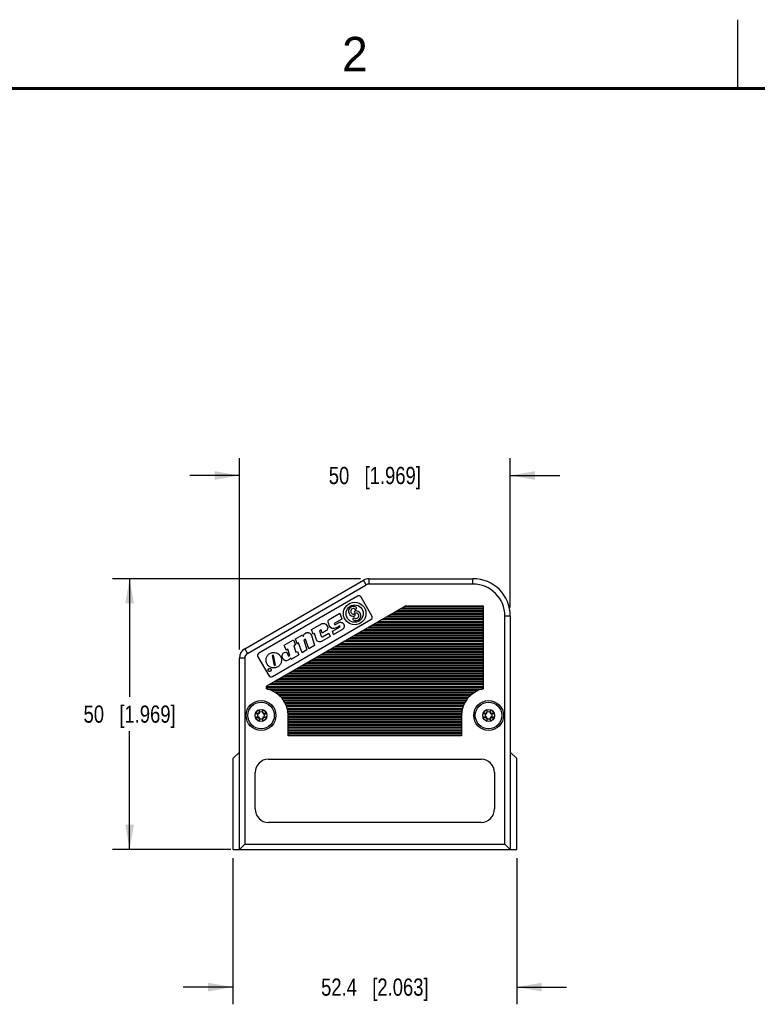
# Model space of a CAD drawing. Header units: inches. Extents: x 0 to 22, y 0 to 17.
# Tile 28 of 33: x 11.3 to 16.6, y 9.8 to 17. Entities that reach past the tile are written whole.
import ezdxf

# ---------------------------------------------------------------- set-up
doc = ezdxf.new("R2010")
doc.units = ezdxf.units.IN
doc.header["$LTSCALE"] = 1.21
doc.header["$MEASUREMENT"] = 0
doc.layers.get('0').update_dxf_attribs({"linetype": 'CONTINUOUS'})
doc.layers.add('DIMENSIONS', color=7, linetype='CONTINUOUS')
doc.styles.get("Standard").update_dxf_attribs({"font": 'txt', "width": 0.8})
doc.styles.add('TEXTSTYLE_2', font='txt')
doc.dimstyles.new('DIMSTYLE_1', dxfattribs={"dimtxt": 0.125, "dimasz": 0.18, "dimexe": 0.125, "dimexo": 0.0625, "dimgap": 0.0625, "dimtad": 0, "dimtih": 1, "dimtoh": 1, "dimdsep": 46, "dimtxsty": 'STANDARD', "dimblk": '_FILLED', "dimblk1": '_FILLED', "dimblk2": '_FILLED', "dimcen": 0.09, "dimadec": 0, "dimazin": 0, "dimtp": 0.001, "dimtm": 0.001, "dimtfac": 1, "dimtofl": 0, "dimtmove": 0, "dimatfit": 3, "dimldrblk": '_FILLED', "dimfxl": 1, "dimtolj": 1, "dimarcsym": 0})

# ---------------------------------------------------------------- blocks, each defined once
blk = doc.blocks.new('_FILLED')
at = {"color": 0, "linetype": 'BYBLOCK'}
blk.add_solid([(0, 0), (-1, 0.174), (-1, -0.174)], dxfattribs=at)
blk = doc.blocks.new('*D0')
at = {"layer": 'DIMENSIONS', "color": 2, "linetype": 'CONTINUOUS'}
for p, q in [((13.7575, 12.937), (11.9561, 12.937)), ((12.0811, 12.937), (12.0811, 12.0778)), ((12.0811, 10.9685), (12.0811, 11.8278)), ((12.8158, 10.9685), (11.9561, 10.9685))]:
    blk.add_line(p, q, dxfattribs=at)
at = {"layer": 'DIMENSIONS', "color": 2, "linetype": 'CONTINUOUS', "xscale": 0.18, "yscale": 0.18, "zscale": 0.18}
for p, rotation in [((12.0811, 12.937), 90), ((12.0811, 10.9685), 270)]:
    blk.add_blockref('_FILLED', p, dxfattribs=dict(at, rotation=rotation))
at = {"layer": 'DIMENSIONS', "color": 2, "linetype": 'CONTINUOUS', "insert": (12.0811, 12.0153), "char_height": 0.125, "width": 1.025, "attachment_point": 2, "line_spacing_factor": 0.9}
blk.add_mtext('50{\\Ftxt.shx;\\W1.000000;\\H0.125000; }[1.969]', dxfattribs=at)
blk = doc.blocks.new('*D1')
at = {"layer": 'DIMENSIONS', "color": 2, "linetype": 'CONTINUOUS'}
for p, q in [((12.8311, 10.906), (12.8311, 9.8435)), ((14.8941, 10.906), (14.8941, 9.8435)), ((12.8311, 9.9685), (12.4711, 9.9685)), ((14.8941, 9.9685), (15.2541, 9.9685))]:
    blk.add_line(p, q, dxfattribs=at)
at = {"layer": 'DIMENSIONS', "color": 2, "linetype": 'CONTINUOUS', "xscale": 0.18, "yscale": 0.18, "zscale": 0.18}
blk.add_blockref('_FILLED', (12.8311, 9.9685), dxfattribs=at)
at = {"layer": 'DIMENSIONS', "color": 2, "linetype": 'CONTINUOUS', "xscale": 0.18, "yscale": 0.18, "zscale": 0.18, "rotation": 180}
blk.add_blockref('_FILLED', (14.8941, 9.9685), dxfattribs=at)
at = {"layer": 'DIMENSIONS', "color": 2, "linetype": 'CONTINUOUS', "insert": (13.8626, 10.031), "char_height": 0.125, "width": 1.225, "attachment_point": 2, "line_spacing_factor": 0.9}
blk.add_mtext('52.4{\\Ftxt.shx;\\W1.000000;\\H0.125000; }[2.063]', dxfattribs=at)
blk = doc.blocks.new('*D3')
at = {"layer": 'DIMENSIONS', "color": 2, "linetype": 'CONTINUOUS'}
for p, q in [((12.8783, 12.4226), (12.8783, 13.812)), ((14.8468, 12.7279), (14.8468, 13.812)), ((12.8783, 13.687), (12.5183, 13.687)), ((14.8468, 13.687), (15.2068, 13.687))]:
    blk.add_line(p, q, dxfattribs=at)
at = {"layer": 'DIMENSIONS', "color": 2, "linetype": 'CONTINUOUS', "xscale": 0.18, "yscale": 0.18, "zscale": 0.18}
blk.add_blockref('_FILLED', (12.8783, 13.687), dxfattribs=at)
at = {"layer": 'DIMENSIONS', "color": 2, "linetype": 'CONTINUOUS', "xscale": 0.18, "yscale": 0.18, "zscale": 0.18, "rotation": 180}
blk.add_blockref('_FILLED', (14.8468, 13.687), dxfattribs=at)
at = {"layer": 'DIMENSIONS', "color": 2, "linetype": 'CONTINUOUS', "insert": (13.8626, 13.7495), "char_height": 0.125, "width": 1.025, "attachment_point": 2, "line_spacing_factor": 0.9}
blk.add_mtext('50{\\Ftxt.shx;\\W1.000000;\\H0.125000; }[1.969]', dxfattribs=at)

msp = doc.modelspace()

# ---------------------------------------------------------------- linework, layer by layer
at = {"color": 2, "linetype": 'CONTINUOUS'}
msp.add_line((16.5, 16.5), (16.5, 17), dxfattribs=at)
at = {"color": 7, "linetype": 'CONTINUOUS'}
for p, q in [((12.9177, 12.4283), (13.7806, 12.9265)), ((12.9374, 12.3942), (13.8003, 12.8924)), ((13.8003, 12.8924), (13.7806, 12.9265)), ((13.82, 12.937), (13.82, 12.8977)), ((13.82, 12.937), (14.5752, 12.937)), ((14.5752, 12.8977), (13.82, 12.8977)), ((14.5752, 12.8977), (14.5752, 12.937)), ((13.736, 12.8098), (13.02, 12.3964)), ((14.0879, 12.7402), (13.0752, 12.1555)), ((13.8416, 12.6662), (13.7629, 12.8026)), ((14.0879, 12.7402), (14.65, 12.7402)), ((14.65, 12.7402), (14.65, 12.1358)), ((13.5429, 12.6478), (13.6087, 12.6857)), ((13.6087, 12.6857), (13.623, 12.6423)), ((14.65, 12.6762), (13.977, 12.6762)), ((13.9942, 12.6861), (14.65, 12.6861)), ((14.65, 12.6958), (14.0111, 12.6958)), ((14.0283, 12.7058), (14.65, 12.7058)), ((14.65, 12.7155), (14.0452, 12.7155)), ((14.0624, 12.7254), (14.65, 12.7254)), ((14.65, 12.7352), (14.0793, 12.7352)), ((13.1184, 12.2259), (13.8344, 12.6393)), ((13.403, 12.5669), (13.4796, 12.6111)), ((13.623, 12.6423), (13.568, 12.6103)), ((13.568, 12.6103), (13.5709, 12.6016)), ((13.5709, 12.6016), (13.5975, 12.617)), ((14.65, 12.5974), (13.8406, 12.5974)), ((13.8578, 12.6073), (14.65, 12.6073)), ((14.65, 12.6171), (13.8747, 12.6171)), ((13.8919, 12.627), (14.65, 12.627)), ((14.65, 12.6368), (13.9088, 12.6368)), ((13.926, 12.6467), (14.65, 12.6467)), ((14.65, 12.6565), (13.9429, 12.6565)), ((13.9601, 12.6664), (14.65, 12.6664)), ((14.8468, 12.6654), (14.8075, 12.6654)), ((14.8075, 11.0079), (14.8075, 12.6654)), ((14.8468, 12.6654), (14.8468, 10.9685)), ((13.2871, 12.5), (13.3368, 12.5287)), ((13.3368, 12.5287), (13.341, 12.518)), ((13.4016, 12.5263), (13.4252, 12.4515)), ((13.4141, 12.5327), (13.403, 12.5669)), ((13.4237, 12.538), (13.4141, 12.5327)), ((13.4377, 12.4929), (13.4237, 12.538)), ((13.4717, 12.5655), (13.4609, 12.5592)), ((13.4609, 12.5592), (13.4736, 12.5197)), ((13.4794, 12.5411), (13.4717, 12.5655)), ((13.5109, 12.5593), (13.4794, 12.5411)), ((13.4829, 12.5154), (13.5289, 12.5419)), ((13.5289, 12.5419), (13.5373, 12.5162)), ((13.5539, 12.5557), (13.6101, 12.5881)), ((13.5621, 12.5306), (13.5539, 12.5557)), ((13.5621, 12.5306), (13.626, 12.5675)), ((13.608, 12.5954), (13.5815, 12.5801)), ((13.6101, 12.5881), (13.608, 12.5954)), ((13.7214, 12.5286), (14.65, 12.5286)), ((14.65, 12.5384), (13.7383, 12.5384)), ((13.7555, 12.5483), (14.65, 12.5483)), ((14.65, 12.5581), (13.7724, 12.5581)), ((13.7896, 12.568), (14.65, 12.568)), ((14.65, 12.5777), (13.8065, 12.5777)), ((13.8237, 12.5876), (14.65, 12.5876)), ((13.2049, 12.4535), (13.2728, 12.4927)), ((13.2181, 12.4181), (13.2049, 12.4535)), ((13.2728, 12.4927), (13.2855, 12.4572)), ((13.2855, 12.4572), (13.2732, 12.4502)), ((13.2991, 12.4644), (13.2871, 12.5)), ((13.3093, 12.4703), (13.2991, 12.4644)), ((13.334, 12.3988), (13.3093, 12.4703)), ((13.341, 12.518), (13.3436, 12.5195)), ((13.3579, 12.4984), (13.3461, 12.4915)), ((13.3461, 12.4915), (13.3698, 12.4195)), ((13.382, 12.4266), (13.3579, 12.4984)), ((13.5373, 12.5162), (13.4744, 12.4799)), ((14.65, 12.4596), (13.602, 12.4596)), ((13.6191, 12.4695), (14.65, 12.4695)), ((14.65, 12.4793), (13.636, 12.4793)), ((13.6532, 12.4892), (14.65, 12.4892)), ((14.65, 12.499), (13.6701, 12.499)), ((13.6873, 12.5089), (14.65, 12.5089)), ((14.65, 12.5187), (13.7042, 12.5187)), ((12.9177, 12.4283), (12.9374, 12.3942)), ((13.1264, 12.3809), (13.1171, 12.3791)), ((13.1417, 12.309), (13.1264, 12.3809)), ((13.2304, 12.4252), (13.2181, 12.4181)), ((13.2239, 12.4032), (13.235, 12.373)), ((13.246, 12.3794), (13.2304, 12.4252)), ((13.2549, 12.3532), (13.3094, 12.3847)), ((13.2732, 12.4502), (13.2896, 12.4025)), ((13.2896, 12.4025), (13.3009, 12.409)), ((13.3009, 12.409), (13.3094, 12.3847)), ((13.3698, 12.4195), (13.334, 12.3988)), ((13.4252, 12.4515), (13.382, 12.4266)), ((14.65, 12.3809), (13.4656, 12.3809)), ((13.4827, 12.3908), (14.65, 12.3908)), ((14.65, 12.4006), (13.4997, 12.4006)), ((13.5168, 12.4105), (14.65, 12.4105)), ((14.65, 12.4203), (13.5338, 12.4203)), ((13.5509, 12.4302), (14.65, 12.4302)), ((14.65, 12.4399), (13.5679, 12.4399)), ((13.585, 12.4498), (14.65, 12.4498)), ((12.8783, 10.9685), (12.8783, 12.3601)), ((12.9177, 12.3601), (12.8783, 12.3601)), ((12.9177, 12.3601), (12.9177, 11.0079)), ((13.0128, 12.3695), (13.0915, 12.2331)), ((13.1171, 12.3791), (13.1325, 12.3071)), ((13.235, 12.373), (13.246, 12.3794)), ((13.252, 12.3617), (13.2437, 12.352)), ((13.2549, 12.3532), (13.252, 12.3617)), ((13.3463, 12.3121), (14.65, 12.3121)), ((14.65, 12.3218), (13.3633, 12.3218)), ((13.3804, 12.3317), (14.65, 12.3317)), ((14.65, 12.3415), (13.3974, 12.3415)), ((13.4145, 12.3514), (14.65, 12.3514)), ((14.65, 12.3612), (13.4315, 12.3612)), ((13.4486, 12.3711), (14.65, 12.3711)), ((13.1325, 12.3071), (13.1417, 12.309)), ((14.65, 12.2431), (13.2269, 12.2431)), ((13.2441, 12.253), (14.65, 12.253)), ((14.65, 12.2628), (13.261, 12.2628)), ((13.2782, 12.2727), (14.65, 12.2727)), ((14.65, 12.2825), (13.2951, 12.2825)), ((13.3123, 12.2924), (14.65, 12.2924)), ((14.65, 12.3021), (13.3292, 12.3021)), ((13.1077, 12.1743), (14.65, 12.1743)), ((14.65, 12.184), (13.1246, 12.184)), ((13.1418, 12.1939), (14.65, 12.1939)), ((14.65, 12.2037), (13.1587, 12.2037)), ((13.1759, 12.2136), (14.65, 12.2136)), ((14.65, 12.2234), (13.1928, 12.2234)), ((13.21, 12.2333), (14.65, 12.2333)), ((13.0752, 12.1358), (13.0752, 12.1555)), ((13.0752, 12.1546), (14.65, 12.1546)), ((14.65, 12.1447), (13.0752, 12.1447)), ((13.0794, 12.1349), (14.6457, 12.1349)), ((14.65, 12.1644), (13.0905, 12.1644)), ((14.6145, 12.125), (13.1107, 12.125)), ((13.131, 12.1152), (14.5941, 12.1152)), ((14.5781, 12.1053), (13.1471, 12.1053)), ((13.1602, 12.0955), (14.565, 12.0955)), ((14.5537, 12.0856), (13.1714, 12.0856)), ((13.181, 12.0758), (14.5441, 12.0758)), ((14.5357, 12.0659), (13.1895, 12.0659)), ((13.1968, 12.0561), (14.5283, 12.0561)), ((14.5218, 12.0462), (13.2034, 12.0462)), ((13.209, 12.0365), (14.5161, 12.0365)), ((14.5111, 12.0266), (13.214, 12.0266)), ((13.0113, 11.9567), (12.9953, 11.9564)), ((12.9953, 11.9564), (13.0122, 11.9524)), ((13.0187, 11.96), (13.0113, 11.9567)), ((13.0122, 11.9524), (13.0113, 11.9567)), ((13.0122, 11.9524), (13.0125, 11.9525)), ((13.0125, 11.9525), (13.0223, 11.9564)), ((13.022, 11.9675), (13.0187, 11.96)), ((13.0223, 11.9564), (13.0187, 11.96)), ((13.0223, 11.9835), (13.022, 11.9675)), ((13.0263, 11.9665), (13.022, 11.9675)), ((13.0223, 11.9564), (13.0262, 11.9662)), ((13.0262, 11.9662), (13.0263, 11.9665)), ((13.0493, 11.9835), (13.0453, 11.9665)), ((13.0453, 11.9665), (13.0496, 11.9675)), ((13.0453, 11.9665), (13.0454, 11.9662)), ((13.0454, 11.9662), (13.0493, 11.9564)), ((13.0496, 11.9675), (13.0493, 11.9835)), ((13.0493, 11.9564), (13.0529, 11.96)), ((13.0493, 11.9564), (13.0591, 11.9525)), ((13.0529, 11.96), (13.0496, 11.9675)), ((13.0603, 11.9567), (13.0529, 11.96)), ((13.0591, 11.9525), (13.0594, 11.9524)), ((13.0594, 11.9524), (13.0603, 11.9567)), ((13.0764, 11.9564), (13.0603, 11.9567)), ((13.2183, 12.0168), (14.5069, 12.0168)), ((14.5032, 12.0069), (13.222, 12.0069)), ((13.2251, 11.9971), (14.5001, 11.9971)), ((14.4975, 11.9872), (13.2276, 11.9872)), ((13.2296, 11.9774), (14.4955, 11.9774)), ((14.494, 11.9675), (13.2311, 11.9675)), ((13.2321, 11.9577), (14.4931, 11.9577)), ((14.6648, 11.9567), (14.6488, 11.9564)), ((14.6488, 11.9564), (14.6658, 11.9524)), ((14.6723, 11.96), (14.6648, 11.9567)), ((14.6658, 11.9524), (14.6648, 11.9567)), ((14.6658, 11.9524), (14.6661, 11.9525)), ((14.6661, 11.9525), (14.6758, 11.9564)), ((14.6756, 11.9675), (14.6723, 11.96)), ((14.6758, 11.9564), (14.6723, 11.96)), ((14.6759, 11.9835), (14.6756, 11.9675)), ((14.6798, 11.9665), (14.6756, 11.9675)), ((14.6758, 11.9564), (14.6798, 11.9662)), ((14.6798, 11.9662), (14.6798, 11.9665)), ((14.7028, 11.9835), (14.6989, 11.9665)), ((14.6989, 11.9665), (14.7031, 11.9675)), ((14.6989, 11.9665), (14.6989, 11.9662)), ((14.6989, 11.9662), (14.7028, 11.9564)), ((14.7031, 11.9675), (14.7028, 11.9835)), ((14.7028, 11.9564), (14.7064, 11.96)), ((14.7028, 11.9564), (14.7126, 11.9525)), ((14.7064, 11.96), (14.7031, 11.9675)), ((14.7139, 11.9567), (14.7064, 11.96)), ((14.7126, 11.9525), (14.7129, 11.9524)), ((14.7129, 11.9524), (14.7139, 11.9567)), ((14.7299, 11.9564), (14.7139, 11.9567)), ((12.9953, 11.9295), (13.0113, 11.9292)), ((13.0122, 11.9334), (13.0113, 11.9292)), ((13.0113, 11.9292), (13.0187, 11.9259)), ((13.0125, 11.9333), (13.0122, 11.9334)), ((13.0223, 11.9294), (13.0125, 11.9333)), ((13.0223, 11.9294), (13.0187, 11.9259)), ((13.0187, 11.9259), (13.022, 11.9184)), ((13.0263, 11.9193), (13.022, 11.9184)), ((13.022, 11.9184), (13.0223, 11.9024)), ((13.0262, 11.9196), (13.0223, 11.9294)), ((13.0223, 11.9024), (13.0263, 11.9193)), ((13.0263, 11.9193), (13.0262, 11.9196)), ((13.0454, 11.9196), (13.0453, 11.9193)), ((13.0453, 11.9193), (13.0496, 11.9184)), ((13.0493, 11.9294), (13.0454, 11.9196)), ((13.0591, 11.9333), (13.0493, 11.9294)), ((13.0493, 11.9294), (13.0529, 11.9259)), ((13.0493, 11.9024), (13.0496, 11.9184)), ((13.0496, 11.9184), (13.0529, 11.9259)), ((13.0529, 11.9259), (13.0603, 11.9292)), ((13.0594, 11.9334), (13.0591, 11.9333)), ((13.0594, 11.9334), (13.0603, 11.9292)), ((13.0764, 11.9295), (13.0594, 11.9334)), ((13.0603, 11.9292), (13.0764, 11.9295)), ((14.4926, 11.9478), (13.2326, 11.9478)), ((13.2327, 11.7953), (13.2327, 11.9429)), ((13.2327, 11.938), (14.4925, 11.938)), ((14.4925, 11.9281), (13.2327, 11.9281)), ((13.2327, 11.9184), (14.4925, 11.9184)), ((14.4925, 11.9084), (13.2327, 11.9084)), ((13.2327, 11.8987), (14.4925, 11.8987)), ((14.4925, 11.8888), (13.2327, 11.8888)), ((14.4925, 11.9429), (14.4925, 11.7953)), ((14.6488, 11.9295), (14.6648, 11.9292)), ((14.6658, 11.9334), (14.6648, 11.9292)), ((14.6648, 11.9292), (14.6723, 11.9259)), ((14.6661, 11.9333), (14.6658, 11.9334)), ((14.6758, 11.9294), (14.6661, 11.9333)), ((14.6758, 11.9294), (14.6723, 11.9259)), ((14.6723, 11.9259), (14.6756, 11.9184)), ((14.6798, 11.9193), (14.6756, 11.9184)), ((14.6756, 11.9184), (14.6759, 11.9024)), ((14.6798, 11.9196), (14.6758, 11.9294)), ((14.6759, 11.9024), (14.6798, 11.9193)), ((14.6798, 11.9193), (14.6798, 11.9196)), ((14.7028, 11.9294), (14.6989, 11.9196)), ((14.6989, 11.9196), (14.6989, 11.9193)), ((14.6989, 11.9193), (14.7031, 11.9184)), ((14.7126, 11.9333), (14.7028, 11.9294)), ((14.7028, 11.9294), (14.7064, 11.9259)), ((14.7028, 11.9024), (14.7031, 11.9184)), ((14.7031, 11.9184), (14.7064, 11.9259)), ((14.7064, 11.9259), (14.7139, 11.9292)), ((14.7129, 11.9334), (14.7126, 11.9333)), ((14.7129, 11.9334), (14.7139, 11.9292)), ((14.7299, 11.9295), (14.7129, 11.9334)), ((14.7139, 11.9292), (14.7299, 11.9295)), ((13.2327, 11.879), (14.4925, 11.879)), ((14.4925, 11.8691), (13.2327, 11.8691)), ((13.2327, 11.8593), (14.4925, 11.8593)), ((14.4925, 11.8494), (13.2327, 11.8494)), ((13.2327, 11.8396), (14.4925, 11.8396)), ((14.4925, 11.8297), (13.2327, 11.8297)), ((13.2327, 11.8199), (14.4925, 11.8199)), ((14.4925, 11.81), (13.2327, 11.81)), ((13.2327, 11.8002), (14.4925, 11.8002)), ((14.4925, 11.7953), (13.2327, 11.7953)), ((12.8311, 11.6299), (12.8783, 11.6772)), ((14.8941, 11.6299), (14.8468, 11.6772)), ((12.8311, 11.6299), (12.8311, 10.9685)), ((13.0909, 11.626), (14.6342, 11.626)), ((14.8941, 10.9685), (14.8941, 11.6299)), ((12.9925, 11.2638), (12.9925, 11.5276)), ((14.7327, 11.5276), (14.7327, 11.2638)), ((14.6342, 11.1654), (13.0909, 11.1654)), ((12.8311, 10.9685), (14.8941, 10.9685)), ((12.8783, 10.9685), (12.9177, 11.0079)), ((12.9177, 11.0079), (14.8075, 11.0079)), ((14.8468, 10.9685), (14.8075, 11.0079))]:
    msp.add_line(p, q, dxfattribs=at)
at = {"color": 7, "linetype": 'CONTINUOUS', "const_width": 0.02}
msp.add_lwpolyline([(21.5, 16.5), (0.5, 16.5)], dxfattribs=at)
at = {"color": 7, "linetype": 'CONTINUOUS'}
for centre, radius in [((13.7163, 12.6837), 0.0819), ((13.7163, 12.6837), 0.0628), ((13.0358, 11.9429), 0.1083), ((13.0358, 11.9429), 0.0965), ((14.6893, 11.9429), 0.1083), ((14.6893, 11.9429), 0.0965), ((13.0358, 11.9429), 0.0432), ((14.6893, 11.9429), 0.0432)]:
    msp.add_circle(centre, radius, dxfattribs=at)
for centre, radius, start, end in [((13.82, 12.8583), 0.0787, 90, 120), ((13.82, 12.8583), 0.0394, 89.99992, 120.00008), ((14.5752, 12.6654), 0.2717, 0, 90), ((14.5752, 12.6654), 0.2323, 0.00001, 89.99999), ((13.7458, 12.7927), 0.0197, 30, 120), ((13.707, 12.6998), 0.0355, 56.74368, 280.75498), ((13.707, 12.6998), 0.0201, 56.74368, 280.75498), ((13.7256, 12.6676), 0.0355, 236.74368, 100.75498), ((13.7122, 12.6725), 0.0077, 280.75498, 100.75498), ((13.7204, 12.695), 0.0077, 100.75498, 280.75498), ((13.7256, 12.6676), 0.0201, 236.74368, 100.75498), ((13.7223, 12.7231), 0.0077, 236.74368, 56.74368), ((13.7103, 12.6443), 0.0077, 56.74368, 236.74368), ((13.8246, 12.6563), 0.0197, 300, 30), ((12.9571, 12.3601), 0.0787, 120, 180), ((12.9571, 12.3601), 0.0394, 120.00002, 179.99998), ((13.0298, 12.3793), 0.0197, 120, 210), ((13.2207, 12.3744), 0.0321, 210.3646, 298.61416), ((13.2085, 12.3907), 0.0523, 301.78021, 312.31035), ((13.1086, 12.243), 0.0197, 210, 300), ((13.0358, 11.9429), 0.1969, 0, 78.46304), ((14.6893, 11.9429), 0.1969, 101.53696, 180), ((13.0358, 11.9429), 0.0427, 108.38647, 161.61353), ((13.0358, 11.9429), 0.0252, 157.62596, 202.37404), ((5.352, 10.1818), 7.8791, 13.09201, 13.2186), ((13.0358, 11.9429), 0.0252, 67.62596, 112.37404), ((13.0358, 11.9429), 0.0427, 18.38647, 71.61353), ((13.0358, 11.9429), 0.0252, 337.62596, 22.37404), ((11.2747, 19.6268), 7.8791, 283.09201, 283.2186), ((14.6893, 11.9429), 0.0427, 108.38647, 161.61353), ((14.6893, 11.9429), 0.0252, 157.62596, 202.37404), ((7.0055, 10.1818), 7.8791, 13.09201, 13.2186), ((14.6893, 11.9429), 0.0252, 67.62596, 112.37404), ((14.6893, 11.9429), 0.0427, 18.38647, 71.61353), ((14.6893, 11.9429), 0.0252, 337.62596, 22.37404), ((12.9282, 19.6268), 7.8791, 283.09201, 283.2186), ((14.797, 4.2591), 7.8791, 103.09201, 103.2186), ((13.0358, 11.9429), 0.0427, 198.38647, 251.61353), ((13.0358, 11.9429), 0.0252, 247.62596, 292.37404), ((20.7196, 13.7041), 7.8791, 193.09201, 193.2186), ((13.0358, 11.9429), 0.0427, 288.38647, 341.61353), ((16.4505, 4.2591), 7.8791, 103.09201, 103.2186), ((14.6893, 11.9429), 0.0427, 198.38647, 251.61353), ((14.6893, 11.9429), 0.0252, 247.62596, 292.37404), ((22.3732, 13.7041), 7.8791, 193.09201, 193.2186), ((14.6893, 11.9429), 0.0427, 288.38647, 341.61353), ((13.0909, 11.5276), 0.0984, 90, 180), ((14.6342, 11.5276), 0.0984, 0, 90), ((13.0909, 11.2638), 0.0984, 180, 270), ((14.6342, 11.2638), 0.0984, 270, 360)]:
    msp.add_arc(centre, radius, start, end, dxfattribs=at)
for points in [[(13.4796, 12.6111), (13.4873, 12.614), (13.505, 12.6141), (13.5163, 12.5945)], [(13.5815, 12.5801), (13.5626, 12.5691), (13.5415, 12.5729), (13.5316, 12.5965)], [(13.5163, 12.5945), (13.5264, 12.5771), (13.5157, 12.5621), (13.5109, 12.5593)], [(13.4744, 12.4799), (13.4691, 12.4768), (13.4457, 12.4751), (13.4377, 12.4929)], [(13.4736, 12.5197), (13.4743, 12.5175), (13.4754, 12.5161), (13.4768, 12.5154)], [(13.4768, 12.5154), (13.478, 12.5147), (13.4804, 12.5139), (13.4829, 12.5154)], [(13.193, 12.3582), (13.1895, 12.3652), (13.1878, 12.3739), (13.19, 12.3822)], [(13.19, 12.3822), (13.1956, 12.4031), (13.2158, 12.4048), (13.2239, 12.4032)]]:
    msp.add_open_spline(points, degree=3, dxfattribs=at)
for points, knots in [([(13.5316, 12.5965), (13.5314, 12.5972), (13.5192, 12.6325), (13.5313, 12.6405), (13.5276, 12.638), (13.5382, 12.6449), (13.5409, 12.6465), (13.5429, 12.6478)], [0, 0, 0, 0, 0.082549, 0.141129, 0.375375, 0.704486, 1, 1, 1, 1]), ([(13.5975, 12.617), (13.6043, 12.6209), (13.6159, 12.6221), (13.6276, 12.6164), (13.6331, 12.6113), (13.6364, 12.6068), (13.6387, 12.6018), (13.6404, 12.5953), (13.6403, 12.5869), (13.6374, 12.5791), (13.6335, 12.5737), (13.6301, 12.5705), (13.6275, 12.5683), (13.6258, 12.5674), (13.6258, 12.5673)], [0, 0, 0, 0, 0.249754, 0.375213, 0.437943, 0.500672, 0.557091, 0.61351, 0.726348, 0.839186, 0.895605, 0.952024, 0.997599, 1, 1, 1, 1]), ([(13.3436, 12.5195), (13.3443, 12.523), (13.347, 12.5313), (13.355, 12.5402), (13.3632, 12.5438), (13.3679, 12.5449), (13.3722, 12.5453), (13.377, 12.5452), (13.3833, 12.5441), (13.3933, 12.5398), (13.3996, 12.5326), (13.4016, 12.5263)], [0, 0, 0, 0, 0.206149, 0.412298, 0.495025, 0.536388, 0.577751, 0.630532, 0.683313, 0.788876, 1, 1, 1, 1]), ([(13.1569, 12.2956), (13.1535, 12.2937), (13.1465, 12.2905), (13.132, 12.2873), (13.1137, 12.2886), (13.0971, 12.2967), (13.0862, 12.3067), (13.0794, 12.316), (13.0747, 12.3266), (13.0715, 12.3411), (13.0728, 12.3594), (13.0808, 12.376), (13.0908, 12.3869), (13.0971, 12.3915), (13.1004, 12.3934)], [0, 0, 0, 0, 0.062438, 0.124888, 0.249787, 0.374686, 0.437136, 0.499586, 0.562102, 0.624619, 0.749652, 0.874685, 0.937201, 1, 1, 1, 1]), ([(13.1004, 12.3934), (13.1038, 12.3953), (13.1108, 12.3984), (13.1252, 12.4017), (13.1436, 12.4003), (13.1602, 12.3923), (13.1711, 12.3823), (13.1779, 12.3729), (13.1826, 12.3623), (13.1858, 12.3479), (13.1845, 12.3295), (13.1765, 12.313), (13.1664, 12.302), (13.1602, 12.2975), (13.1569, 12.2956)], [0, 0, 0, 0, 0.062243, 0.124767, 0.249817, 0.374866, 0.437391, 0.499916, 0.562425, 0.624934, 0.749952, 0.87497, 0.937479, 1, 1, 1, 1]), ([(13.0956, 12.263), (13.0949, 12.2632), (13.0935, 12.2637), (13.0918, 12.2647), (13.0905, 12.2659), (13.0896, 12.2671), (13.089, 12.268), (13.0885, 12.269), (13.088, 12.2703), (13.0876, 12.272), (13.0875, 12.2738), (13.0877, 12.2752), (13.0879, 12.2763), (13.0883, 12.2773), (13.0888, 12.2786), (13.0897, 12.2801), (13.0909, 12.2814), (13.0921, 12.2823), (13.093, 12.2829), (13.094, 12.2834), (13.0953, 12.2839), (13.097, 12.2843), (13.0988, 12.2844), (13.1001, 12.2842), (13.1007, 12.2841), (13.1009, 12.284)], [0, 0, 0, 0, 0.062868, 0.125736, 0.188604, 0.220038, 0.251472, 0.28307, 0.314667, 0.377861, 0.441056, 0.472653, 0.504251, 0.535799, 0.567347, 0.630442, 0.693538, 0.725086, 0.756634, 0.788252, 0.81987, 0.883106, 0.946342, 0.97796, 1, 1, 1, 1]), ([(13.1009, 12.284), (13.101, 12.284), (13.1015, 12.2839), (13.1023, 12.2836), (13.1036, 12.2831), (13.1051, 12.2821), (13.1064, 12.2809), (13.1073, 12.2798), (13.1079, 12.2789), (13.1084, 12.2779), (13.1089, 12.2766), (13.1093, 12.2749), (13.1093, 12.2731), (13.1092, 12.2717), (13.1089, 12.2706), (13.1086, 12.2696), (13.108, 12.2683), (13.1071, 12.2668), (13.1059, 12.2655), (13.1048, 12.2646), (13.1039, 12.264), (13.1029, 12.2635), (13.1016, 12.263), (13.0999, 12.2626), (13.0981, 12.2625), (13.0967, 12.2627), (13.096, 12.2629), (13.0956, 12.263)], [0, 0, 0, 0, 0.009578, 0.040915, 0.072252, 0.134925, 0.197599, 0.228936, 0.260272, 0.291126, 0.321979, 0.383686, 0.445393, 0.476247, 0.5071, 0.537792, 0.568484, 0.629868, 0.691251, 0.721943, 0.752635, 0.783555, 0.814476, 0.876317, 0.938159, 0.969079, 1, 1, 1, 1])]:
    msp.add_open_spline(points, degree=3, knots=knots, dxfattribs=at)

# ---------------------------------------------------------------- texts
at = {"color": 2, "linetype": 'CONTINUOUS', "insert": (13.625, 16.875), "char_height": 0.25, "width": 0.25, "attachment_point": 1, "line_spacing_factor": 0.9, "style": 'TEXTSTYLE_2'}
msp.add_mtext('2', dxfattribs=at)

# ---------------------------------------------------------------- dimensions: what is measured, and where the dimension line sits
at = {"layer": 'DIMENSIONS', "color": 2, "linetype": 'CONTINUOUS'}
for base, p1, p2, picture, middle in [((14.8468, 13.687), (12.8783, 12.3601), (14.8468, 12.6654), '*D3', (13.8626, 13.687)), ((14.8941, 9.9685), (12.8311, 10.9685), (14.8941, 10.9685), '*D1', (13.8626, 9.9685))]:
    dim = msp.add_linear_dim(base=base, p1=p1, p2=p2, dimstyle='DIMSTYLE_1', dxfattribs=at)
    dim.commit()
    dim.dimension.update_dxf_attribs({"geometry": picture, "text_midpoint": middle, "dimtype": 160})
dim = msp.add_linear_dim(base=(12.0811, 10.9685), p1=(13.82, 12.937), p2=(12.8783, 10.9685), angle=270, dimstyle='DIMSTYLE_1', dxfattribs=at)
dim.commit()
dim.dimension.update_dxf_attribs({"geometry": '*D0', "text_midpoint": (12.0811, 11.9528), "dimtype": 160})

doc.saveas('drawing.dxf')
